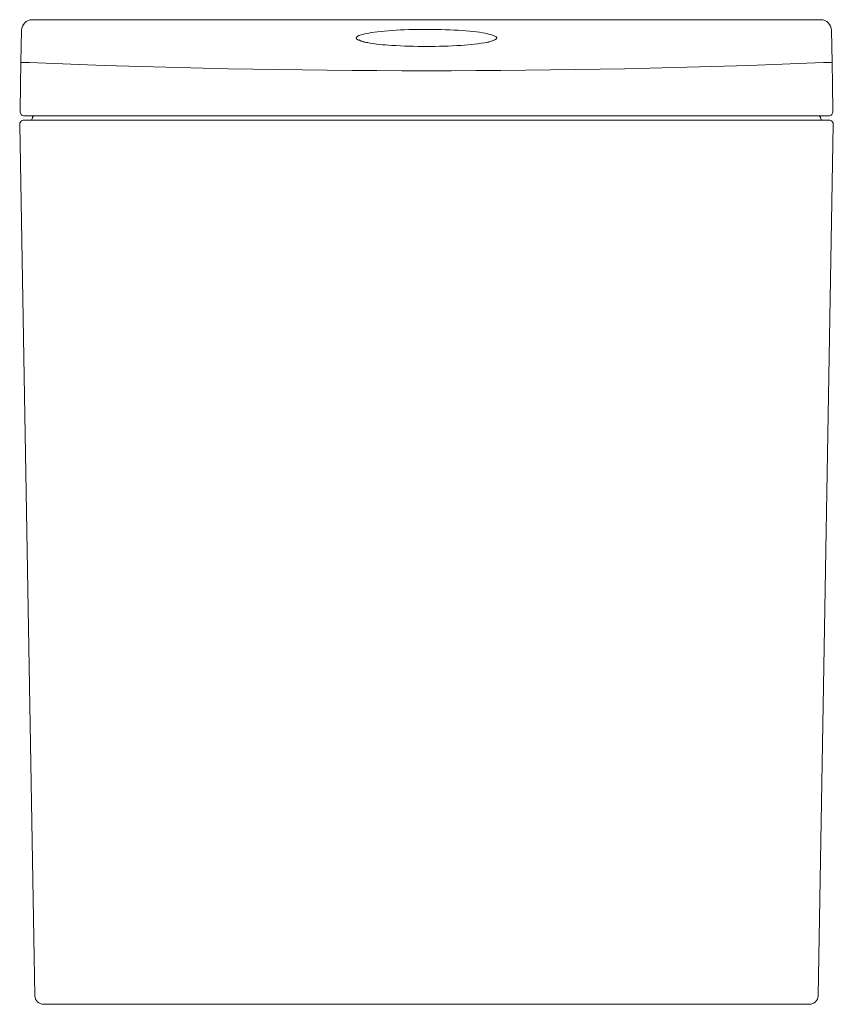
# Model space of a CAD drawing. Header units: millimetres. Extents: x 4570 to 4948, y 1505 to 1961.
import ezdxf

# ---------------------------------------------------------------- set-up
doc = ezdxf.new("R2010")
doc.units = ezdxf.units.MM
doc.layers.add('SANINDUSA', color=3, linetype='Continuous')

msp = doc.modelspace()

# ---------------------------------------------------------------- linework, layer by layer
at = {"layer": 'SANINDUSA', "linetype": 'Continuous', "lineweight": 15}
for p, q in [((4941.95, 1961.25), (4576.32, 1961.25)), ((4571.06, 1941.42), (4571.32, 1956.34)), ((4946.95, 1956.34), (4947.21, 1941.42)), ((4730.58, 1950.89), (4729.9, 1951.06)), ((4787.66, 1950.89), (4787.36, 1950.82)), ((4788.03, 1950.91), (4787.65, 1950.84)), ((4788.58, 1951.12), (4787.68, 1950.89)), ((4575.37, 1916.72), (4572.66, 1916.72)), ((4942.9, 1916.72), (4575.37, 1916.72)), ((4945.6, 1916.72), (4942.9, 1916.72)), ((4577.54, 1508.92), (4570.49, 1912.69)), ((4572.49, 1914.72), (4575.19, 1914.72)), ((4575.19, 1914.72), (4943.08, 1914.72)), ((4947.78, 1912.69), (4940.73, 1508.92)), ((4943.08, 1914.72), (4945.78, 1914.72)), ((4582.9, 1504.99), (4581.54, 1504.99)), ((4935.37, 1504.99), (4582.9, 1504.99)), ((4936.73, 1504.99), (4935.37, 1504.99))]:
    msp.add_line(p, q, dxfattribs=at)
at = {"layer": 'SANINDUSA', "linetype": 'Continuous', "lineweight": 15, "flags": 128}
for points in [[(4731.63, 1950.63), (4731.25, 1950.7), (4730.24, 1950.91)], [(4730.61, 1950.88), (4730.5, 1950.9), (4730.24, 1950.91)], [(4731.91, 1950.62), (4730.76, 1950.85), (4730.61, 1950.89)], [(4788.03, 1950.91), (4787.76, 1950.9), (4787.66, 1950.88)], [(4570.66, 1918.76), (4570.88, 1931.2), (4571.06, 1941.42)], [(4947.6, 1918.76), (4947.39, 1931.2), (4947.21, 1941.42)]]:
    msp.add_lwpolyline(points, dxfattribs=at)
at = {"layer": 'SANINDUSA', "linetype": 'Continuous', "lineweight": 15}
for centre, radius, start, end in [((4576.32, 1956.25), 5, 90, 179), ((4941.95, 1956.25), 5, 1, 90), ((4730.9, 1956.77), 5.8, 238.1341, 260.0294), ((4746.83, 2034.49), 85.22, 259.7249, 267.4723), ((4759.13, 2211.93), 263.07, 266.4999, 273.5001), ((4770.46, 2041.42), 92.19, 272.9404, 280.7418), ((4786.99, 1957.89), 6.96, 283.1796, 299.5366), ((4580.06, 2329.42), 388.1, 268.6715, 269.2702), ((4759.13, 6469.74), 4532.14, 267.67296, 272.32704), ((4938.21, 2329.42), 388.1, 270.7298, 271.3285), ((4572.66, 1918.72), 2, 179, 270), ((4577.42, 1915.72), 1, 90, 180), ((4940.85, 1915.72), 1, 0, 90), ((4945.6, 1918.72), 2, 270, 1), ((4572.49, 1912.72), 2, 90, 181), ((4575.42, 1915.72), 1, 270, 0), ((4942.85, 1915.72), 1, 180, 270), ((4945.78, 1912.72), 2, 359, 90), ((4581.54, 1508.99), 4, 181, 270), ((4936.73, 1508.99), 4, 270, 359)]:
    msp.add_arc(centre, radius, start, end, dxfattribs=at)
for start_param, end_param in [(2.601194, 3.62389), (0.519052, 2.601194), (5.800887, 6.802238)]:
    msp.add_ellipse((4759.13, 1952.77), major_axis=(32.61, 0), ratio=0.122786, start_param=start_param, end_param=end_param, dxfattribs=at)

doc.saveas('drawing.dxf')
